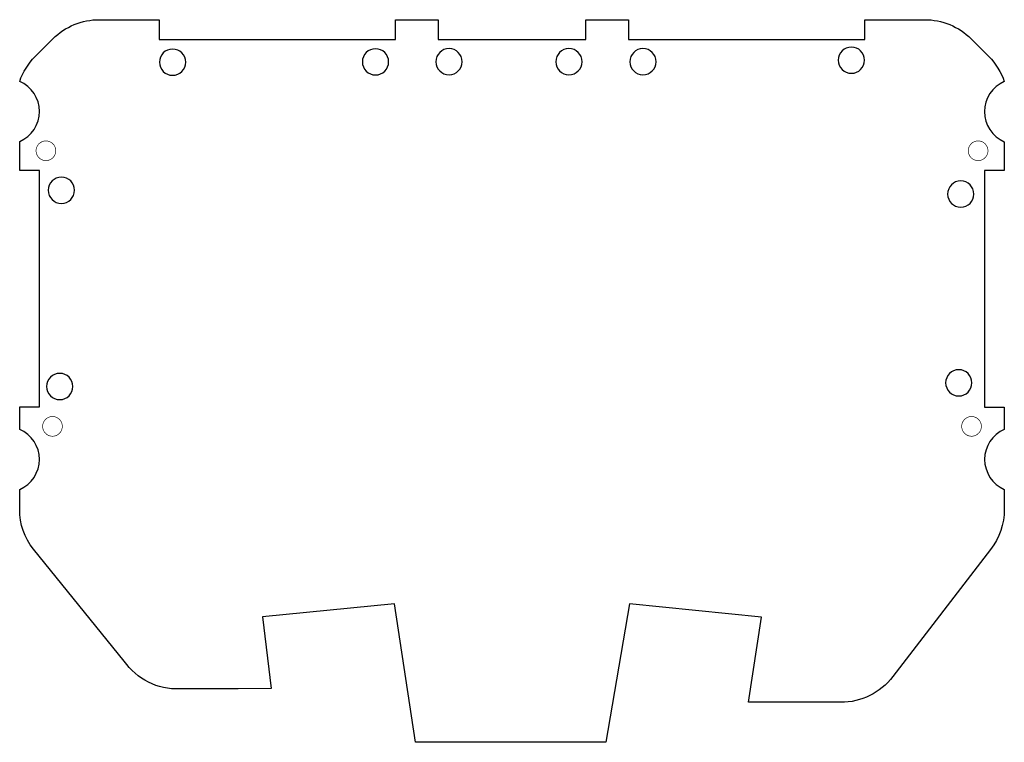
# Model space of a CAD drawing. Extents: x 14 to 164, y 10 to 120.
import ezdxf

# ---------------------------------------------------------------- set-up
doc = ezdxf.new("R2010")
doc.units = 0
doc.layers.add('BG_OUTLINE', color=1, linetype='CONTINUOUS')

msp = doc.modelspace()

# ---------------------------------------------------------------- linework, layer by layer
at = {"layer": 'BG_OUTLINE'}
for points in [[(26.1788, 119.9644), (35.272, 119.9644), (35.272, 116.9672), (71.2638, 116.9672), (71.2638, 119.9644), (77.7916, 119.9644), (77.7916, 116.9672), (100.296, 116.9672), (100.296, 119.9644), (106.773, 119.9644), (106.773, 116.9672), (142.7902, 116.9672), (142.7902, 119.9644), (151.8834, 119.9644, -0.200883), (158.97, 117.0434), (161.6624, 114.351, -0.115449), (164.0246, 110.541, 0.655602), (164.0246, 101.3716), (164.0246, 96.9774), (161.0274, 96.9774), (161.0274, 60.9602), (164.0246, 60.9602), (164.0246, 57.5566, 0.654125), (164.0246, 48.3872), (164.0246, 45.3646, -0.165587), (161.9418, 39.2686), (147.032, 19.8884, -0.235164), (139.1072, 15.9768), (125.0356, 15.9768), (127.0422, 28.96), (106.9254, 30.9666), (103.3272, 9.906), (95.0976, 9.906), (83.0072, 9.8806, 0.001466), (74.3458, 9.906), (71.1368, 30.9666), (51.0454, 28.9854), (52.3408, 18.085), (47.337, 18.0088), (38.4216, 18.0088, -0.25922), (29.9634, 22.2506), (16.1204, 39.294, -0.169413), (14.0376, 45.3646), (14.0376, 48.3872, 0.65501), (14.0376, 57.5566), (14.0376, 60.9856), (17.0348, 60.9856), (17.0348, 96.9774), (14.0376, 96.9774), (14.0376, 101.397, 0.655292), (14.0376, 110.5664, -0.113594), (16.3998, 114.351), (19.0922, 117.0434, -0.199746)], [(70.2378, 113.5398, 1), (66.2378, 113.5398, 1)], [(81.4392, 113.5652, 1), (77.4392, 113.5652, 1)], [(99.7018, 113.5652, 1), (95.7018, 113.5652, 1)], [(110.9794, 113.5652, 1), (106.9794, 113.5652, 1)], [(142.7294, 113.7938, 1), (138.7294, 113.7938, 1)], [(39.326, 113.489, 1), (35.326, 113.489, 1)], [(22.389, 93.981, 1), (18.389, 93.981, 1)], [(159.3918, 93.3976, 1), (155.3918, 93.3976, 1)], [(22.135, 64.0852, 1), (18.135, 64.0852, 1)], [(159.087, 64.6448, 1), (155.087, 64.6448, 1)]]:
    msp.add_lwpolyline(points, format="xyb", close=True, dxfattribs=at)
at = {"layer": 'BG_OUTLINE', "const_width": 0.1}
for points in [[(19.5329, 99.9985, 1), (16.5328, 99.9985)], [(161.5329, 99.9985, 1.000001), (158.5328, 99.9985)], [(16.5328, 99.9985, 1), (19.5329, 99.9985)], [(158.5328, 99.9985, 0.999999), (161.5329, 99.9985)], [(20.5329, 58.0104, 1), (17.5328, 58.0104)], [(160.5329, 58.0104, 1), (157.5328, 58.0104)], [(17.5328, 58.0104, 1), (20.5329, 58.0104)], [(157.5328, 58.0104, 1), (160.5329, 58.0104)]]:
    msp.add_lwpolyline(points, format="xyb", dxfattribs=at)

doc.saveas('drawing.dxf')
